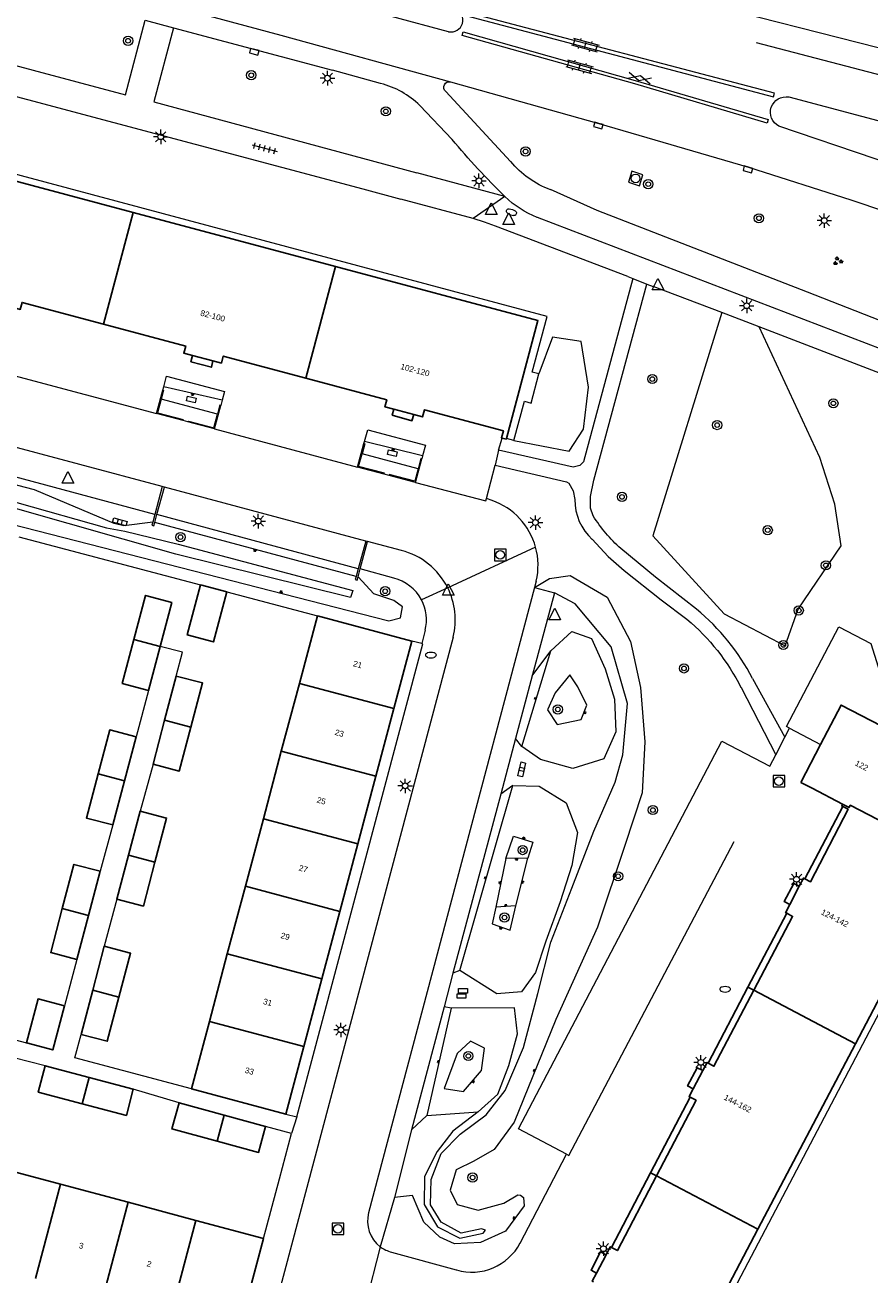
# Model space of a CAD drawing. Extents: x 131101 to 132041, y 397511 to 398853.
# Tile 56 of 80: x 131231 to 131304, y 398492 to 398600. Entities that reach past the tile are written whole.
import ezdxf
from ezdxf.enums import TextEntityAlignment as Align

# ---------------------------------------------------------------- set-up
doc = ezdxf.new("R2010")
doc.units = 0
doc.linetypes.add('DGN Style 2', pattern=[51.514866, 30.90892, -20.605946])
doc.layers.add('_vervallen situatie', color=250, linetype='Continuous', lineweight=9, plot=False)
for name, color, linetype, lineweight in [('gg-afsc-erfafscheiding', 250, 'Continuous', 9), ('gg-afsc-muur', 250, 'Continuous', 9), ('gg-bbg-bijgebouw', 10, 'Continuous', 25), ('gg-bbg-gedigitaliseerde bebouwing', 10, 'Continuous', 25), ('gg-bbg-gedigitaliseerde bijgebouw', 10, 'Continuous', 25), ('gg-bbg-hoofdgebouw', 10, 'Continuous', 25), ('gg-bbg-onder overbouw', 10, 'Continuous', 25), ('gg-bbg-pand overbouw', 10, 'DGN Style 2', 25), ('gg-bbg-toegangstrap', 10, 'Continuous', 25), ('gg-bbg-tussenscheiding', 10, 'Continuous', 25), ('gg-bbg-tussenscheiding niveau 01', 10, 'Continuous', 25), ('gg-knt-BGT kruinlijn', 250, 'Continuous', 9), ('gg-knt-bovenkant onderkant talud', 250, 'Continuous', 9), ('gg-knt-verharding', 250, 'Continuous', 9), ('gg-knt-verharding nz', 250, 'DGN Style 2', 9), ('gt-grn-afwateringsgoot', 250, 'Continuous', 9), ('gt-grn-groengrens', 250, 'Continuous', 9), ('gt-grn-weggrens', 250, 'Continuous', 9), ('gt-symb-boom', 250, 'Continuous', 9), ('gt-symb-brandkraan', 250, 'Continuous', 9), ('gt-symb-gesloten verharding', 250, 'Continuous', 9), ('gt-symb-groenvak', 250, 'Continuous', 9), ('gt-symb-klinker verharding', 250, 'Continuous', 9), ('gt-symb-kolk', 250, 'Continuous', 9), ('gt-symb-kolk center center', 250, 'Continuous', 9), ('gt-symb-lichtmast', 250, 'Continuous', 9), ('gt-symb-rioolschacht', 250, 'Continuous', 9), ('gt-symb-talud symbool', 250, 'Continuous', 9), ('gt-symb-tegel verharding', 250, 'Continuous', 9), ('gt-symb-waterafsluiter', 250, 'Continuous', 9), ('X-AL-huisnummers', 2, 'Continuous', 25)]:
    doc.layers.add(name, color=color, linetype=linetype, lineweight=lineweight)
doc.styles.add('CS Annotative', font='arial.ttf')

# ---------------------------------------------------------------- blocks, each defined once
blk = doc.blocks.new('gt0-KOLK')
at = {"layer": 'gt-symb-kolk', "flags": 128}
blk.add_lwpolyline([(0, 0), (0.38, 0), (0.38, 0.4), (-0.38, 0.4), (-0.38, 0), (0, 0)], dxfattribs=at)
blk = doc.blocks.new('gt0-GESVH1')
at = {"layer": 'gt-symb-gesloten verharding'}
for p, q in [((-0.99, -0.26), (0.01, 0.24)), ((0.01, -0.26), (-0.99, 0.24)), ((0.01, 0.24), (1.01, -0.26)), ((1.01, 0.24), (0.01, -0.26))]:
    blk.add_line(p, q, dxfattribs=at)
blk = doc.blocks.new('gt0-KL1')
at = {"layer": 'gt-symb-klinker verharding'}
for p, q in [((-1.15, 0.3), (1.15, 0.3)), ((-1, -0.3), (-1, 0.3)), ((-0.5, 0.3), (-0.5, 0.45)), ((0, -0.3), (0, 0.3)), ((0.5, 0.3), (0.5, 0.45)), ((1, -0.3), (1, 0.3)), ((-1.15, -0.3), (1.15, -0.3)), ((-0.5, -0.45), (-0.5, -0.3)), ((0.5, -0.45), (0.5, -0.3))]:
    blk.add_line(p, q, dxfattribs=at)
blk = doc.blocks.new('gt0-BOOM')
at = {"layer": 'gt-symb-boom'}
for radius in [0.4, 0.2]:
    blk.add_circle((0, 0), radius, dxfattribs=at)
blk = doc.blocks.new('gt0-LMAST')
at = {"layer": 'gt-symb-lichtmast'}
for p, q in [((-0.18, 0.17), (-0.45, 0.44)), ((-0.01, 0.25), (-0.01, 0.62)), ((0.17, 0.17), (0.44, 0.44)), ((-0.26, 0), (-0.63, 0)), ((-0.18, -0.18), (-0.45, -0.45)), ((-0.01, -0.25), (-0.01, -0.63)), ((0.44, -0.45), (0.17, -0.18)), ((0.24, 0), (0.62, 0))]:
    blk.add_line(p, q, dxfattribs=at)
blk.add_circle((-0.01, 0), 0.25, dxfattribs=at)
blk = doc.blocks.new('gt0-TEG1')
at = {"layer": 'gt-symb-tegel verharding'}
for p, q in [((-1.12, 0), (1.12, 0)), ((-0.9, -0.25), (-0.9, 0.25)), ((-0.45, -0.25), (-0.45, 0.25)), ((0, -0.25), (0, 0.25)), ((0.45, -0.25), (0.45, 0.25)), ((0.9, -0.25), (0.9, 0.25))]:
    blk.add_line(p, q, dxfattribs=at)
blk = doc.blocks.new('gt0-WAFSL')
at = {"layer": 'gt-symb-waterafsluiter'}
for p, q in [((-0.5, -0.33), (0, 0.67)), ((0, 0.67), (0.5, -0.33)), ((0.5, -0.33), (-0.5, -0.33))]:
    blk.add_line(p, q, dxfattribs=at)
blk = doc.blocks.new('gt0-GRVAK')
at = {"layer": 'gt-symb-groenvak'}
for p, q in [((-0.11, 0.19), (-0.23, 0.24)), ((-0.18, 0.15), (0.09, 0.15)), ((-0.09, 0.21), (-0.16, 0.32)), ((-0.05, 0.21), (-0.05, 0.39)), ((0, 0.21), (0.06, 0.32)), ((0.02, 0.19), (0.13, 0.24)), ((0.26, -0.05), (0.2, 0.06)), ((0.3, -0.05), (0.3, 0.13)), ((0.35, -0.05), (0.41, 0.06)), ((-0.24, -0.23), (-0.36, -0.18)), ((-0.32, -0.26), (-0.05, -0.26)), ((-0.23, -0.21), (-0.29, -0.09)), ((-0.18, -0.2), (-0.18, -0.02)), ((-0.14, -0.21), (-0.07, -0.09)), ((-0.12, -0.23), (0, -0.18)), ((0.24, -0.07), (0.12, -0.02)), ((0.17, -0.11), (0.44, -0.11)), ((0.37, -0.07), (0.49, -0.02))]:
    blk.add_line(p, q, dxfattribs=at)
blk = doc.blocks.new('gt0-KOLKCC')
at = {"layer": 'gt-symb-kolk center center', "flags": 128}
blk.add_lwpolyline([(-0.38, 0.2), (0.38, 0.2), (0.38, -0.2), (-0.38, -0.2), (-0.38, 0.2)], close=True, dxfattribs=at)
blk = doc.blocks.new('gt0-TALUD')
at = {"layer": 'gt-symb-talud symbool'}
for p, q in [((0, -1), (0, 0)), ((1, -1), (1, 0)), ((-1, -1), (-1, 0)), ((-0.5, -2), (-0.5, 0)), ((0.5, -2), (0.5, 0))]:
    blk.add_line(p, q, dxfattribs=at)
blk = doc.blocks.new('gt0-RS')
at = {"layer": 'gt-symb-rioolschacht', "flags": 128}
blk.add_lwpolyline([(-0.5, -0.5), (0.5, -0.5), (0.5, 0.5), (-0.5, 0.5), (-0.5, -0.5)], close=True, dxfattribs=at)
at = {"layer": 'gt-symb-rioolschacht'}
blk.add_circle((0, 0), 0.375, dxfattribs=at)
blk = doc.blocks.new('gt0-BR')
at = {"layer": 'gt-symb-brandkraan', "extrusion": (0, 0, -1)}
for centre, radius, start, end in [((0.24, 0), 0.206, 287.5669, 72.4331), ((-0.6, -2.66), 3, 72.4331, 73.108), ((0, -0.69), 0.938, 73.108, 106.892), ((0.6, -2.66), 3, 106.892, 107.5669), ((-0.24, 0), 0.206, 107.5669, 252.433), ((-0.6, 2.66), 3, 286.892, 287.5669), ((0.6, 2.66), 3, 252.433, 253.1079)]:
    blk.add_arc(centre, radius, start, end, dxfattribs=at)
at = {"layer": 'gt-symb-brandkraan'}
blk.add_arc((0, 0.69), 0.938, 253.108, 286.8921, dxfattribs=at)
blk = doc.blocks.new('_vervallen situatie')
at = {"layer": 'gt-symb-brandkraan', "rotation": 340.6775176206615}
blk.add_blockref('gt0-BR', (131273.37, 398583.59), dxfattribs=at)
at = {"layer": 'gt-symb-brandkraan'}
for p in [(131266.4, 398545.3), (131291.85, 398516.4)]:
    blk.add_blockref('gt0-BR', p, dxfattribs=at)

msp = doc.modelspace()

# ---------------------------------------------------------------- linework, layer by layer
at = {"layer": 'gg-afsc-erfafscheiding'}
for p, q in [((131241.99, 398542.23), (131240.91, 398538.22)), ((131242.38, 398535.86), (131241.27, 398531.8)), ((131238.89, 398530.6), (131237.81, 398526.59)), ((131239.26, 398524.18), (131238.16, 398520.11)), ((131235.8, 398518.97), (131234.71, 398514.96)), ((131224.07, 398513.72), (131231.44, 398511.75)), ((131233.05, 398509.77), (131228.97, 398510.82)), ((131244.63, 398506.57), (131240.67, 398507.76))]:
    msp.add_line(p, q, dxfattribs=at)
at = {"layer": 'gg-afsc-erfafscheiding', "flags": 128}
for points in [[(131244.39, 398543.48), (131244.93, 398545.53), (131243, 398546.04)], [(131245.71, 398507.77), (131235.61, 398510.45), (131236.15, 398512.49)]]:
    msp.add_lwpolyline(points, dxfattribs=at)
at = {"layer": 'gg-afsc-muur'}
for p, q in [((131230.77, 398555.51), (131246.48, 398551.36)), ((131248.76, 398550.76), (131256.59, 398548.69)), ((131254.34, 398503.93), (131252.1, 398504.53)), ((131253.3, 398500), (131254.34, 398503.93)), ((131251.93, 398494.85), (131253.3, 398500))]:
    msp.add_line(p, q, dxfattribs=at)
at = {"layer": 'gg-bbg-bijgebouw'}
for p, q in [((131246.48, 398551.36), (131248.76, 398550.76)), ((131244.63, 398506.57), (131248.52, 398505.51)), ((131248.52, 398505.51), (131252.1, 398504.53))]:
    msp.add_line(p, q, dxfattribs=at)
at = {"layer": 'gg-bbg-bijgebouw', "flags": 128}
for points in [[(131247.92, 398503.26), (131244.01, 398504.32), (131244.63, 398506.57)], [(131252.1, 398504.53), (131251.5, 398502.29), (131247.92, 398503.26)]]:
    msp.add_lwpolyline(points, dxfattribs=at)
at = {"layer": 'gg-bbg-gedigitaliseerde bebouwing'}
for p, q in [((131256.59, 398548.69), (131255.03, 398542.83)), ((131255.03, 398542.83), (131253.47, 398536.99)), ((131253.47, 398536.99), (131251.92, 398531.14)), ((131251.92, 398531.14), (131250.36, 398525.3)), ((131250.36, 398525.3), (131248.8, 398519.46)), ((131248.8, 398519.46), (131247.25, 398513.61)), ((131247.25, 398513.61), (131245.71, 398507.77)), ((131228.55, 398501.1), (131234.39, 398499.54)), ((131234.39, 398499.54), (131240.24, 398497.97)), ((131240.24, 398497.97), (131246.09, 398496.41)), ((131246.09, 398496.41), (131251.93, 398494.85))]:
    msp.add_line(p, q, dxfattribs=at)
at = {"layer": 'gg-bbg-gedigitaliseerde bijgebouw'}
for p, q in [((131241.99, 398542.23), (131243, 398546.04)), ((131244.39, 398543.48), (131243.38, 398539.67)), ((131243.38, 398539.67), (131242.38, 398535.86)), ((131239.9, 398534.41), (131240.91, 398538.22)), ((131238.89, 398530.6), (131239.9, 398534.41)), ((131241.27, 398531.8), (131240.27, 398527.99)), ((131240.27, 398527.99), (131239.26, 398524.18)), ((131236.8, 398522.78), (131237.81, 398526.59)), ((131235.8, 398518.97), (131236.8, 398522.78)), ((131238.16, 398520.11), (131237.16, 398516.3)), ((131237.16, 398516.3), (131236.15, 398512.49)), ((131236.86, 398508.76), (131233.05, 398509.77)), ((131240.67, 398507.76), (131236.86, 398508.76))]:
    msp.add_line(p, q, dxfattribs=at)
at = {"layer": 'gg-bbg-gedigitaliseerde bijgebouw', "flags": 128}
for points in [[(131246.48, 398551.36), (131245.34, 398547.03), (131247.61, 398546.43), (131248.76, 398550.76)], [(131243, 398546.04), (131244, 398549.85), (131241.73, 398550.45), (131240.72, 398546.64)], [(131240.72, 398546.64), (131239.72, 398542.83), (131241.99, 398542.23)], [(131245.65, 398539.07), (131246.66, 398542.88), (131244.39, 398543.48)], [(131240.91, 398538.22), (131238.63, 398538.82), (131237.63, 398535.01)], [(131242.38, 398535.86), (131244.65, 398535.26), (131245.65, 398539.07)], [(131237.63, 398535.01), (131236.62, 398531.2), (131238.89, 398530.6)], [(131242.54, 398527.39), (131243.55, 398531.2), (131241.27, 398531.8)], [(131239.26, 398524.18), (131241.54, 398523.58), (131242.54, 398527.39)], [(131237.81, 398526.59), (131235.54, 398527.19), (131234.53, 398523.38)], [(131234.53, 398523.38), (131233.53, 398519.57), (131235.8, 398518.97)], [(131239.43, 398515.7), (131240.44, 398519.51), (131238.16, 398520.11)], [(131234.71, 398514.96), (131232.44, 398515.56), (131231.44, 398511.75)], [(131236.15, 398512.49), (131238.42, 398511.89), (131239.43, 398515.7)], [(131234.71, 398514.96), (131233.71, 398511.15), (131231.44, 398511.75)], [(131233.05, 398509.77), (131232.45, 398507.5), (131236.26, 398506.49)], [(131236.26, 398506.49), (131240.07, 398505.48), (131240.67, 398507.76)]]:
    msp.add_lwpolyline(points, dxfattribs=at)
at = {"layer": 'gg-bbg-hoofdgebouw'}
for p, q in [((131258.16, 398578.89), (131240.66, 398583.55)), ((131245.8, 398571.2), (131247.56, 398570.73)), ((131263.2, 398566.55), (131264.92, 398566.09)), ((131272.56, 398564.06), (131272.92, 398563.96)), ((131272.92, 398563.96), (131272.93, 398564.01)), ((131256.59, 398548.69), (131264.75, 398546.5)), ((131264.75, 398546.5), (131263.2, 398540.66)), ((131263.2, 398540.66), (131261.64, 398534.81)), ((131298.39, 398534.28), (131300.1, 398537.57)), ((131261.64, 398534.81), (131260.08, 398528.97)), ((131299.37, 398533.77), (131298.39, 398534.28)), ((131302.01, 398532.39), (131299.37, 398533.77)), ((131260.08, 398528.97), (131258.53, 398523.12)), ((131297.44, 398523.72), (131298.26, 398525.3)), ((131258.53, 398523.12), (131256.97, 398517.28)), ((131256.97, 398517.28), (131255.42, 398511.44)), ((131255.42, 398511.44), (131253.86, 398505.59)), ((131303.11, 398511.68), (131294.68, 398495.64)), ((131289.08, 398507.77), (131289.91, 398509.36)), ((131253.86, 398505.59), (131245.71, 398507.77)), ((131251.93, 398494.85), (131249.76, 398486.7)), ((131280.73, 398491.85), (131281.56, 398493.44))]:
    msp.add_line(p, q, dxfattribs=at)
at = {"layer": 'gg-bbg-hoofdgebouw', "flags": 128}
for points in [[(131240.66, 398583.55), (131223.15, 398588.22), (131220.42, 398577.97)], [(131272.93, 398564.01), (131275.66, 398574.22), (131258.16, 398578.89)], [(131230.12, 398575.39), (131230.9, 398575.18), (131231.06, 398575.79), (131238.08, 398573.91)], [(131238.08, 398573.91), (131245.21, 398572.01), (131245.04, 398571.4), (131245.8, 398571.2)], [(131247.56, 398570.73), (131248.29, 398570.54), (131248.45, 398571.15), (131255.58, 398569.24)], [(131255.58, 398569.24), (131262.59, 398567.37), (131262.43, 398566.76), (131263.2, 398566.55)], [(131264.92, 398566.09), (131265.68, 398565.89), (131265.85, 398566.5), (131272.67, 398564.68), (131272.5, 398564.08), (131272.56, 398564.06)], [(131300.1, 398537.57), (131301.87, 398540.97), (131309.69, 398536.91)], [(131302.02, 398532.2), (131301.93, 398532.25), (131302.01, 398532.39)], [(131309.07, 398529), (131311.53, 398527.73), (131303.11, 398511.68)], [(131298.26, 398525.3), (131298.62, 398526), (131298.73, 398525.94)], [(131297.17, 398522.96), (131297.07, 398523.01), (131297.44, 398523.72)], [(131289.91, 398509.36), (131290.28, 398510.06), (131290.38, 398510.01)], [(131288.83, 398507.06), (131288.73, 398507.11), (131289.08, 398507.77)], [(131276.89, 398484.48), (131286.26, 398479.59), (131294.68, 398495.64)], [(131281.56, 398493.44), (131281.92, 398494.12), (131282.02, 398494.07)], [(131280.46, 398491.09), (131280.36, 398491.14), (131280.73, 398491.85)]]:
    msp.add_lwpolyline(points, dxfattribs=at)
at = {"layer": 'gg-bbg-onder overbouw', "flags": 128}
for points in [[(131298.73, 398525.94), (131299.23, 398525.69), (131302.48, 398531.96), (131302.02, 398532.2)], [(131294.32, 398516.3), (131297.68, 398522.69), (131297.17, 398522.96)], [(131290.38, 398510.01), (131290.88, 398509.74), (131294.32, 398516.3)], [(131285.91, 398500.25), (131289.33, 398506.79), (131288.83, 398507.06)], [(131282.02, 398494.07), (131282.53, 398493.8), (131285.91, 398500.25)]]:
    msp.add_lwpolyline(points, dxfattribs=at)
at = {"layer": 'gg-bbg-pand overbouw'}
for p, q in [((131298.73, 398525.94), (131302.02, 398532.2)), ((131293.82, 398516.56), (131297.17, 398522.96)), ((131290.38, 398510.01), (131293.82, 398516.56)), ((131285.4, 398500.51), (131288.83, 398507.06)), ((131282.02, 398494.07), (131285.4, 398500.51))]:
    msp.add_line(p, q, dxfattribs=at)
at = {"layer": 'gg-bbg-toegangstrap', "flags": 128}
for points in [[(131247.56, 398570.73), (131247.42, 398570.18), (131245.66, 398570.65), (131245.8, 398571.2)], [(131264.92, 398566.09), (131264.77, 398565.56), (131263.06, 398566.03), (131263.2, 398566.55)], [(131298.26, 398525.3), (131297.79, 398525.55), (131296.96, 398523.97), (131297.44, 398523.72)], [(131289.91, 398509.36), (131289.43, 398509.61), (131288.6, 398508.03), (131289.08, 398507.77)], [(131281.56, 398493.44), (131281.08, 398493.69), (131280.26, 398492.1), (131280.73, 398491.85)]]:
    msp.add_lwpolyline(points, dxfattribs=at)
at = {"layer": 'gg-bbg-tussenscheiding'}
for p, q in [((131238.08, 398573.91), (131240.66, 398583.55)), ((131255.58, 398569.24), (131258.16, 398578.89)), ((131240.72, 398546.64), (131243, 398546.04)), ((131263.2, 398540.66), (131255.03, 398542.83)), ((131243.38, 398539.67), (131245.65, 398539.07)), ((131261.64, 398534.81), (131253.47, 398536.99)), ((131237.63, 398535.01), (131239.9, 398534.41)), ((131260.08, 398528.97), (131251.92, 398531.14)), ((131240.27, 398527.99), (131242.54, 398527.39)), ((131258.53, 398523.12), (131250.36, 398525.3)), ((131234.53, 398523.38), (131236.8, 398522.78)), ((131256.97, 398517.28), (131248.8, 398519.46)), ((131237.16, 398516.3), (131239.43, 398515.7)), ((131303.11, 398511.68), (131294.32, 398516.3)), ((131255.42, 398511.44), (131247.25, 398513.61)), ((131236.26, 398506.49), (131236.86, 398508.76)), ((131247.92, 398503.26), (131248.52, 398505.51)), ((131232.22, 398491.39), (131234.39, 398499.54)), ((131294.68, 398495.64), (131285.91, 398500.25)), ((131238.07, 398489.82), (131240.24, 398497.97)), ((131243.91, 398488.26), (131246.09, 398496.41))]:
    msp.add_line(p, q, dxfattribs=at)
at = {"layer": 'gg-bbg-tussenscheiding', "flags": 128}
msp.add_lwpolyline([(131302.01, 398532.39), (131302.56, 398532.1), (131302.66, 398532.31), (131309.07, 398529)], dxfattribs=at)
at = {"layer": 'gg-bbg-tussenscheiding niveau 01'}
for p, q in [((131294.32, 398516.3), (131293.82, 398516.56)), ((131285.91, 398500.25), (131285.4, 398500.51))]:
    msp.add_line(p, q, dxfattribs=at)
at = {"layer": 'gg-knt-BGT kruinlijn'}
for p, q in [((131248.36, 398567.33), (131243.3, 398568.5)), ((131265.68, 398562.53), (131260.65, 398563.75)), ((131259.94, 398552.09), (131242.52, 398556.76)), ((131274.27, 398537.38), (131276.77, 398545.65)), ((131268.92, 398518.01), (131273.48, 398534.01)), ((131272.88, 398527.71), (131272.02, 398523.48)), ((131274.79, 398527.73), (131272.88, 398527.71)), ((131273.75, 398523.61), (131274.79, 398527.73)), ((131273.75, 398523.61), (131272.02, 398523.48)), ((131268.17, 398514.75), (131266.06, 398505.48))]:
    msp.add_line(p, q, dxfattribs=at)
at = {"layer": 'gg-knt-BGT kruinlijn', "flags": 128}
for points in [[(131225.73, 398561.23), (131221.14, 398562.15), (131219.55, 398561.16), (131219.5, 398559.54), (131220.68, 398558.19), (131223.42, 398557.72), (131230.04, 398556.65), (131262.78, 398548.26), (131263.77, 398548.5), (131263.95, 398549.47), (131263.21, 398550), (131261.48, 398550.59), (131260.11, 398552.05)], [(131242.35, 398556.78), (131239.84, 398556.48), (131239.03, 398556.66), (131232.13, 398559.59), (131225.9, 398561.2)], [(131275.37, 398551.12), (131276.65, 398551.91), (131278.44, 398552.16), (131281.64, 398550.31), (131283.67, 398546.47), (131284.53, 398542.49), (131284.89, 398537.79), (131284.68, 398533.38), (131283.18, 398528.82), (131280.82, 398521.75), (131277.22, 398513.79), (131273.61, 398504.89), (131271.88, 398502.55), (131270.11, 398501.54), (131268.58, 398500.78), (131268.07, 398499.02), (131268.69, 398497.78), (131270.5, 398497.3), (131272.7, 398497.89), (131273.91, 398498.63), (131274.14, 398498.59), (131274.41, 398498.39), (131274.47, 398497.66), (131272.87, 398495.48), (131270.7, 398494.48), (131268.45, 398494.39), (131267.19, 398494.96), (131265.8, 398496.25), (131264.82, 398498.56), (131263.27, 398498.38)], [(131277.32, 398539.3), (131279.4, 398539.71), (131279.89, 398540.97), (131279.12, 398542.53), (131278.43, 398543.57), (131277.15, 398542.03), (131276.49, 398540.55), (131277.32, 398539.3)], [(131272.88, 398527.71), (131273.56, 398529.64), (131275.22, 398529.12), (131274.79, 398527.73)], [(131272.02, 398523.48), (131271.71, 398522.04), (131273.27, 398521.5), (131273.75, 398523.61)], [(131267.55, 398507.8), (131269.22, 398507.54), (131270.78, 398509.36), (131271.05, 398511.29), (131269.82, 398511.9), (131268.69, 398510.83), (131267.55, 398507.8)]]:
    msp.add_lwpolyline(points, dxfattribs=at)
at = {"layer": 'gg-knt-bovenkant onderkant talud'}
for p, q in [((131247.95, 398566.12), (131243.08, 398567.42)), ((131265.3, 398561.39), (131260.45, 398562.69)), ((131275.17, 398543.49), (131276.77, 398545.65)), ((131274.27, 398537.38), (131273.73, 398538.08)), ((131273.48, 398534.01), (131272.45, 398533.26)), ((131268.92, 398518.01), (131268.31, 398517.78)), ((131268.17, 398514.75), (131267.56, 398514.86)), ((131266.06, 398505.48), (131270.5, 398505.79)), ((131266.06, 398505.48), (131264.72, 398504.23))]:
    msp.add_line(p, q, dxfattribs=at)
at = {"layer": 'gg-knt-bovenkant onderkant talud', "flags": 128}
for points in [[(131221.98, 398560.85), (131223.36, 398560.41), (131230.61, 398558.49), (131238.34, 398556.3), (131239.93, 398556.01), (131244.56, 398554.87), (131259.66, 398550.86), (131259.45, 398550.27), (131244.34, 398554.01), (131230.49, 398557.96), (131220.86, 398559.79), (131220.38, 398561.15), (131221.98, 398560.85)], [(131270.5, 398505.79), (131268.3, 398504.13), (131266.95, 398502.35), (131265.84, 398500.2), (131265.83, 398497.77), (131266.99, 398495.84), (131268.91, 398494.87), (131270.92, 398495.31), (131271.12, 398495.56), (131270.79, 398495.68), (131269.03, 398495.3), (131267.29, 398496.26), (131266.37, 398497.76), (131266.42, 398499.95), (131267.29, 398502.2), (131268.94, 398503.85), (131271.17, 398505.54), (131272.84, 398507.65), (131274.41, 398511.35), (131275.64, 398516.03), (131276.77, 398520.47), (131278.6, 398525.13), (131280.49, 398530.06), (131282.35, 398534.31), (131283, 398536.65), (131283.4, 398541.09), (131281.98, 398545.99), (131278.88, 398549.72), (131277.08, 398550.66)], [(131276.77, 398545.65), (131278.59, 398547.32), (131280.29, 398546.72), (131281.48, 398544.1), (131282.28, 398541.49), (131282.39, 398538.65), (131281.37, 398536.32), (131278.69, 398535.47), (131275.88, 398536.26), (131274.27, 398537.38)], [(131273.48, 398534.01), (131275.76, 398533.96), (131278.1, 398532.51), (131279.07, 398529.94), (131278.58, 398527.08), (131277.57, 398523.95), (131276.33, 398520.56), (131275.44, 398517.84), (131274.24, 398516.17), (131272.1, 398515.99), (131268.92, 398518.01)], [(131270.5, 398505.79), (131272.18, 398507.33), (131273.15, 398509.79), (131273.9, 398512.54), (131273.64, 398514.78), (131268.17, 398514.75)]]:
    msp.add_lwpolyline(points, dxfattribs=at)
at = {"layer": 'gg-knt-verharding'}
for p, q in [((131327.98, 398591.98), (131269.92, 398606.76)), ((131241.7, 398600.2), (131244.14, 398599.54)), ((131267.94, 398599.19), (131263.01, 398600.52)), ((131244.14, 398599.54), (131257.9, 398595.86)), ((131262.06, 398594.71), (131257.9, 398595.86)), ((131273.3, 398587.98), (131267.69, 398594.02)), ((131297.35, 398593.55), (131330.86, 398584.68)), ((131268.23, 398589.86), (131265.45, 398592.82)), ((131272.8, 398584.94), (131265.2, 398586.98)), ((131270.07, 398583.03), (131263.8, 398584.71)), ((131326.11, 398563.77), (131275.61, 398583.14)), ((131280.48, 398560.41), (131285.08, 398577.37)), ((131283.43, 398578.02), (131283.88, 398577.84)), ((131283.88, 398577.84), (131285.08, 398577.37)), ((131285.08, 398577.37), (131285.63, 398577.16)), ((131291.56, 398574.9), (131285.63, 398577.16)), ((131294.78, 398573.67), (131291.56, 398574.9)), ((131326.92, 398561.3), (131294.78, 398573.67)), ((131230.33, 398569.47), (131242.67, 398566.19)), ((131243.22, 398568.21), (131243.3, 398568.5)), ((131242.67, 398566.19), (131243.22, 398568.21)), ((131247.69, 398564.84), (131248.23, 398566.88)), ((131248.36, 398567.33), (131248.23, 398566.88)), ((131244.97, 398565.57), (131242.67, 398566.19)), ((131244.97, 398565.57), (131244.99, 398565.65)), ((131245.4, 398565.46), (131244.97, 398565.57)), ((131245.43, 398565.53), (131245.4, 398565.46)), ((131247.69, 398564.84), (131245.4, 398565.46)), ((131243.18, 398559.86), (131226.74, 398564.26)), ((131247.69, 398564.84), (131260.05, 398561.55)), ((131260.05, 398561.55), (131260.61, 398563.58)), ((131260.61, 398563.58), (131260.65, 398563.75)), ((131272.26, 398563.02), (131271.95, 398561.72)), ((131272.26, 398563.02), (131272.56, 398564.06)), ((131273.59, 398563.84), (131272.93, 398564.01)), ((131265.08, 398560.22), (131265.61, 398562.26)), ((131265.68, 398562.53), (131265.61, 398562.26)), ((131242.53, 398557.46), (131226.09, 398561.88)), ((131262.35, 398560.94), (131260.05, 398561.55)), ((131262.35, 398560.94), (131262.38, 398561.02)), ((131262.79, 398560.83), (131262.35, 398560.94)), ((131262.81, 398560.91), (131262.79, 398560.83)), ((131271.2, 398558.84), (131271.95, 398561.72)), ((131260.77, 398555.15), (131243.36, 398559.82)), ((131265.08, 398560.22), (131262.79, 398560.83)), ((131280.22, 398559), (131280.48, 398560.41)), ((131271.71, 398558.65), (131271.2, 398558.84)), ((131280.2, 398557.99), (131280.22, 398559)), ((131280.44, 398557.33), (131280.2, 398557.99)), ((131260.11, 398552.76), (131242.71, 398557.45)), ((131263.85, 398554.34), (131260.93, 398555.1)), ((131285.84, 398552.02), (131282.82, 398554.5)), ((131263.19, 398551.95), (131260.29, 398552.74)), ((131275.37, 398551.12), (131261.02, 398497.07)), ((131275.51, 398551.69), (131275.37, 398551.12)), ((131275.37, 398551.12), (131277.08, 398550.66)), ((131289.37, 398549.26), (131285.84, 398552.02)), ((131277.08, 398550.66), (131275.17, 398543.49)), ((131268.33, 398546.85), (131252.79, 398488.4)), ((131265.91, 398547.44), (131265.62, 398546.28)), ((131265.62, 398546.28), (131264.75, 398546.5)), ((131275.17, 398543.49), (131273.73, 398538.08)), ((131293.22, 398542.49), (131296.22, 398536.67)), ((131294.21, 398543.27), (131297, 398538.18)), ((131296.22, 398536.67), (131297, 398538.18)), ((131297, 398538.18), (131297.42, 398538.97)), ((131297.42, 398538.97), (131300.1, 398537.57)), ((131273.73, 398538.08), (131272.45, 398533.26)), ((131295.72, 398535.67), (131296.22, 398536.67)), ((131272.45, 398533.26), (131268.31, 398517.78)), ((131268.31, 398517.78), (131267.56, 398514.86)), ((131306.11, 398516.16), (131289.79, 398485.07)), ((131267.56, 398514.86), (131264.72, 398504.23)), ((131253.86, 398505.59), (131254.82, 398505.37)), ((131264.72, 398504.23), (131263.27, 398498.38)), ((131274.12, 398494.45), (131278.13, 398502.12)), ((131263.27, 398498.38), (131262.03, 398494.12)), ((131263.01, 398493.66), (131268.6, 398492.13))]:
    msp.add_line(p, q, dxfattribs=at)
at = {"layer": 'gg-knt-verharding', "flags": 128}
for points in [[(131171.89, 398611.95), (131239.99, 398593.75), (131241.7, 398600.2)], [(131269.58, 398600.85), (131269.51, 398600.56), (131296.04, 398593.56), (131296.12, 398593.88), (131269.58, 398600.85)], [(131244.14, 398599.54), (131242.45, 398593.12), (131265.2, 398586.98)], [(131269.11, 398598.88), (131269.2, 398599.18), (131284.08, 398594.97), (131295.58, 398591.59), (131295.48, 398591.3), (131284.03, 398594.68), (131269.11, 398598.88)], [(131224.45, 398595.21), (131260.52, 398585.61), (131263.8, 398584.71)], [(131268.1, 398594.86), (131280.94, 398591.27), (131293.87, 398587.48), (131302.72, 398584.65), (131308.62, 398582.66), (131315.48, 398580.23), (131326.37, 398576.14)], [(131328.34, 398579.72), (131313.15, 398585.38), (131296.49, 398591.03)], [(131275.75, 398569.61), (131275.17, 398569.76), (131276.47, 398574.58), (131222.78, 398588.93)], [(131321.99, 398567.66), (131298.96, 398576.68), (131280.78, 398583.74), (131276.75, 398585.54)], [(131283.43, 398578.02), (131271.98, 398582.39), (131271.03, 398582.73), (131270.07, 398583.03)], [(131283.88, 398577.84), (131279.61, 398561.99), (131279.27, 398561.68), (131278.71, 398561.53), (131272.26, 398563.02)], [(131273.59, 398563.84), (131274.49, 398567.24), (131275.07, 398567.08), (131275.75, 398569.61)], [(131243.3, 398568.5), (131243.54, 398569.41), (131248.55, 398568.07), (131248.36, 398567.33)], [(131243.08, 398567.42), (131242.77, 398566.24), (131244.99, 398565.65)], [(131243.22, 398568.21), (131243.29, 398568.19), (131243.08, 398567.42)], [(131248.23, 398566.88), (131248.16, 398566.9), (131247.95, 398566.12)], [(131245.43, 398565.53), (131247.64, 398564.95), (131247.95, 398566.12)], [(131260.65, 398563.75), (131260.94, 398564.78), (131265.93, 398563.43), (131265.68, 398562.53)], [(131260.61, 398563.58), (131260.68, 398563.56), (131260.45, 398562.69)], [(131262.38, 398561.02), (131260.15, 398561.61), (131260.45, 398562.69)], [(131265.61, 398562.26), (131265.53, 398562.28), (131265.3, 398561.39)], [(131265.3, 398561.39), (131265.03, 398560.32), (131262.81, 398560.91)], [(131271.95, 398561.72), (131278.14, 398560.27), (131278.32, 398560.16), (131278.72, 398559.5), (131278.85, 398558.75)], [(131265.08, 398560.22), (131271.15, 398558.64), (131271.2, 398558.84)], [(131280.36, 398555.3), (131281.74, 398553.8), (131283.11, 398552.59), (131286.32, 398550.07), (131288.54, 398548.4)], [(131297.42, 398538.97), (131297.14, 398539.1), (131301.68, 398547.72), (131304.44, 398546.3), (131305.53, 398542.8), (131314.84, 398537.96)], [(131254.82, 398505.37), (131265.7, 398546.27), (131265.62, 398546.28)], [(131278.13, 398502.12), (131273.99, 398504.31), (131291.55, 398537.85), (131295.72, 398535.67)]]:
    msp.add_lwpolyline(points, dxfattribs=at)
at = {"layer": 'gg-knt-verharding'}
for centre, radius, start, end in [((131268.15, 398600.19), 1.02, 258.1212, 71.057), ((131260.26, 398587.5), 7.43, 45.6742, 75.999), ((131283.47, 398558.71), 4.62, 179.5995, 227.7447), ((131269.73, 398553.05), 5.94, 15.3827, 70.5191), ((131269.72, 398553.05), 5.95, 346.8423, 15.3852), ((131262.32, 398548.34), 6.19, 26.5969, 75.7638), ((131262.3, 398548.33), 3.72, 27.9254, 76.1096), ((131262.3, 398548.33), 3.72, 346.0709, 27.9331), ((131262.32, 398548.34), 6.19, 346.0582, 26.5838), ((131277.39, 398534.62), 18.91, 27.2085, 50.6969), ((131263.68, 398496.34), 2.76, 164.5633, 233.3417), ((131263.67, 398496.32), 2.74, 233.2606, 256.0672), ((131269.97, 398496.61), 4.68, 253.0804, 332.6055)]:
    msp.add_arc(centre, radius, start, end, dxfattribs=at)
at = {"layer": 'gg-knt-verharding', "extrusion": (0, 0, -1)}
for centre, radius, start, end in [((-131268.01, 398594.39), 0.485, 311.1313, 100.8486), ((-131297.12, 398592.22), 1.35, 297.6882, 100.0797), ((-131321.35, 398634.64), 69.47, 314.3259, 319.8707), ((-131279.49, 398593.05), 8, 290.0538, 320.6397), ((-131278.73, 398591.09), 8.55, 291.4212, 313.9503), ((-131291.78, 398564.47), 13.4, 311.9268, 327.8041), ((-131276.36, 398533.96), 18.89, 130.1546, 153.1785)]:
    msp.add_arc(centre, radius, start, end, dxfattribs=at)
at = {"layer": 'gg-knt-verharding nz', "flags": 128}
for points in [[(131244.73, 398611.43), (131247.83, 398610.61), (131293.91, 398598.43), (131322.3, 398590.97), (131332.27, 398588.63), (131333.05, 398588.81)], [(131242.15, 398601.91), (131253.44, 398598.89), (131268.1, 398594.86)], [(131278.13, 398502.12), (131278.33, 398502.02), (131295.98, 398535.52), (131295.72, 398535.67)]]:
    msp.add_lwpolyline(points, dxfattribs=at)
at = {"layer": 'gt-grn-afwateringsgoot'}
for p, q in [((131243.18, 398559.86), (131242.53, 398557.46)), ((131242.71, 398557.45), (131243.36, 398559.82)), ((131243.36, 398559.82), (131243.18, 398559.86)), ((131242.53, 398557.46), (131242.35, 398556.78)), ((131242.52, 398556.76), (131242.71, 398557.45)), ((131260.77, 398555.15), (131260.11, 398552.76)), ((131260.29, 398552.74), (131260.93, 398555.1)), ((131260.93, 398555.1), (131260.77, 398555.15)), ((131260.11, 398552.76), (131259.94, 398552.09)), ((131260.11, 398552.05), (131260.29, 398552.74))]:
    msp.add_line(p, q, dxfattribs=at)
at = {"layer": 'gt-grn-afwateringsgoot', "flags": 128}
for points in [[(131242.35, 398556.78), (131242.27, 398556.53), (131242.45, 398556.47), (131242.52, 398556.76)], [(131259.94, 398552.09), (131259.86, 398551.82), (131260.03, 398551.77), (131260.11, 398552.05)]]:
    msp.add_lwpolyline(points, dxfattribs=at)
at = {"layer": 'gt-grn-groengrens', "flags": 128}
for points in [[(131291.56, 398574.9), (131285.59, 398555.59), (131291.75, 398548.87), (131297.05, 398546.08), (131298.15, 398549.25), (131301.87, 398554.74), (131301.34, 398558.33), (131300.04, 398562.38), (131294.78, 398573.67)], [(131273.59, 398563.84), (131278.35, 398562.93), (131279.61, 398564.83), (131280.04, 398568.45), (131279.4, 398572.41), (131276.91, 398572.77), (131275.75, 398569.61)]]:
    msp.add_lwpolyline(points, dxfattribs=at)
at = {"layer": 'gt-grn-weggrens'}
for p, q in [((131272.8, 398584.94), (131270.07, 398583.03)), ((131275.45, 398554.62), (131267.86, 398551.11)), ((131267.86, 398551.11), (131265.59, 398550.08)), ((131254.82, 398505.37), (131254.34, 398503.93)), ((131262.03, 398494.12), (131260.71, 398489.04))]:
    msp.add_line(p, q, dxfattribs=at)

# ---------------------------------------------------------------- block references
at = {"layer": '_vervallen situatie'}
msp.add_blockref('_vervallen situatie', (0, 0), dxfattribs=at)
at = {"layer": 'gt-symb-boom'}
for p in [(131240.22, 398598.41), (131250.87, 398595.43), (131262.51, 398592.31), (131274.59, 398588.84), (131285.2, 398586.01), (131294.77, 398583.06), (131285.55, 398569.16), (131301.21, 398567.06), (131291.16, 398565.18), (131282.93, 398558.97), (131244.75, 398555.49), (131295.53, 398556.09), (131300.56, 398553.05), (131262.45, 398550.81), (131298.21, 398549.15), (131296.88, 398546.16), (131288.29, 398544.14), (131277.38, 398540.59), (131285.6, 398531.89), (131274.34, 398528.43), (131282.6, 398526.16), (131272.77, 398522.6), (131269.64, 398510.62), (131270.01, 398500.11)]:
    msp.add_blockref('gt0-BOOM', p, dxfattribs=at)
at = {"layer": 'gt-symb-gesloten verharding', "rotation": 345.2272760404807}
msp.add_blockref('gt0-GESVH1', (131284.45, 398595.19), dxfattribs=at)
at = {"layer": 'gt-symb-groenvak'}
msp.add_blockref('gt0-GRVAK', (131301.58, 398579.36), dxfattribs=at)
at = {"layer": 'gt-symb-klinker verharding', "rotation": 344.7549296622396}
for p in [(131279.76, 398598.04), (131279.25, 398596.17)]:
    msp.add_blockref('gt0-KL1', p, dxfattribs=at)
at = {"layer": 'gt-symb-kolk'}
for p, rotation in [((131251.18, 398597.66), 165.2272760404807), ((131280.94, 398591.27), 164.3930695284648), ((131293.87, 398587.48), 163.6848067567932)]:
    msp.add_blockref('gt0-KOLK', p, dxfattribs=dict(at, rotation=rotation))
at = {"layer": 'gt-symb-kolk center center'}
for p, rotation in [((131245.69, 398567.39), 345.9813703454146), ((131263.07, 398562.75), 346.7604042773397), ((131239.3, 398556.87), 344.9791678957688), ((131239.71, 398556.76), 164.1177869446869), ((131274.31, 398535.63), 257.157816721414), ((131274.21, 398535.18), 77.15781672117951)]:
    msp.add_blockref('gt0-KOLKCC', p, dxfattribs=dict(at, rotation=rotation))
for p in [(131269.06, 398515.81), (131269.18, 398516.25)]:
    msp.add_blockref('gt0-KOLKCC', p, dxfattribs=at)
at = {"layer": 'gt-symb-lichtmast'}
for p in [(131257.47, 398595.18), (131243.05, 398590.11), (131270.57, 398586.3), (131300.43, 398582.86), (131293.72, 398575.5), (131251.49, 398556.88), (131275.45, 398556.75), (131264.19, 398533.98), (131298.03, 398525.9), (131258.63, 398512.88), (131289.76, 398510.07), (131281.33, 398493.96)]:
    msp.add_blockref('gt0-LMAST', p, dxfattribs=at)
at = {"layer": 'gt-symb-rioolschacht', "rotation": 341.8187310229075}
msp.add_blockref('gt0-RS', (131284.11, 398586.51), dxfattribs=at)
at = {"layer": 'gt-symb-rioolschacht'}
for p in [(131272.4, 398553.95), (131296.5, 398534.39), (131258.37, 398495.68)]:
    msp.add_blockref('gt0-RS', p, dxfattribs=at)
at = {"layer": 'gt-symb-talud symbool'}
for p, xscale, yscale, zscale, rotation in [((131245.83, 398567.92), 0.09946356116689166, 0.09946356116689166, 0.09946356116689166, 347.221266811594), ((131263.17, 398563.14), 0.09992497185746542, 0.09992497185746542, 0.09992497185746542, 346.1028236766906), ((131251.23, 398554.43), 0.100424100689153, 0.100424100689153, 0.100424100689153, 344.9950796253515), ((131253.42, 398550.66), 0.1001698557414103, 0.1001698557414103, 0.1001698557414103, 165.5475717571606), ((131275.52, 398541.52), 0.1002845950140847, 0.1002845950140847, 0.1002845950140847, 253.1913083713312), ((131279.65, 398540.34), 0.09972462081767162, 0.09972462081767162, 0.09972462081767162, 68.83874018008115), ((131274.39, 398529.38), 0.09962429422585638, 0.09962429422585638, 0.09962429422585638, 162.4744316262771), ((131273.83, 398527.72), 0.1000049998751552, 0.1000049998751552, 0.1000049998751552, 0.5729387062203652), ((131271.2, 398526.01), 0.09972462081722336, 0.09972462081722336, 0.09972462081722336, 254.2913621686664), ((131272.45, 398525.6), 0.1000199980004, 0.1000199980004, 0.1000199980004, 258.4653793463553), ((131274.27, 398525.67), 0.09992497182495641, 0.09992497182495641, 0.09992497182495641, 76.10282368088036), ((131272.88, 398523.54), 0.1002447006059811, 0.1002447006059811, 0.1002447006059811, 184.0041729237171), ((131272.49, 398521.77), 0.09962429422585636, 0.09962429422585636, 0.09962429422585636, 340.6556707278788), ((131267.12, 398510.12), 0.1004390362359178, 0.1004390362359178, 0.1004390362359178, 257.347443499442), ((131275.41, 398509.34), 0.1004639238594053, 0.1004639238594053, 0.1004639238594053, 247.774969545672), ((131270, 398508.45), 0.1000049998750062, 0.1000049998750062, 0.1000049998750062, 49.46084825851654), ((131273.67, 398496.57), 0.1002097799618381, 0.1002097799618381, 0.1002097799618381, 233.930590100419)]:
    msp.add_blockref('gt0-TALUD', p, dxfattribs=dict(at, xscale=xscale, yscale=yscale, zscale=zscale, rotation=rotation))
at = {"layer": 'gt-symb-tegel verharding', "rotation": 345.1018127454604}
msp.add_blockref('gt0-TEG1', (131252.02, 398589.12), dxfattribs=at)
at = {"layer": 'gt-symb-waterafsluiter'}
for p in [(131271.63, 398583.72), (131273.13, 398582.86), (131286.04, 398577.19), (131235.02, 398560.49), (131267.91, 398550.79), (131277.11, 398548.68)]:
    msp.add_blockref('gt0-WAFSL', p, dxfattribs=at)

# ---------------------------------------------------------------- texts
at = {"layer": 'X-AL-huisnummers', "style": 'CS Annotative'}
for s, rotation, p in [('82-100', 345.2, (131247.48, 398574.38)), ('102-120', 345, (131264.97, 398569.7)), ('21', 345.1, (131260.01, 398544.24)), ('23', 345.1, (131258.43, 398538.3)), ('122', 332.5, (131303.54, 398535.52)), ('25', 345.1, (131256.87, 398532.45)), ('27', 345.1, (131255.31, 398526.57)), ('124-142', 332.6, (131301.22, 398522.32)), ('29', 345.1, (131253.75, 398520.73)), ('31', 345.1, (131252.23, 398515.03)), ('33', 345.1, (131250.65, 398509.08)), ('144-162', 332.3, (131292.82, 398506.29)), ('3', 345, (131236.1, 398493.97)), ('2', 345, (131241.98, 398492.4))]:
    msp.add_text(s, height=0.5, rotation=rotation, dxfattribs=at).set_placement(p, align=Align.CENTER)

doc.saveas('drawing.dxf')
